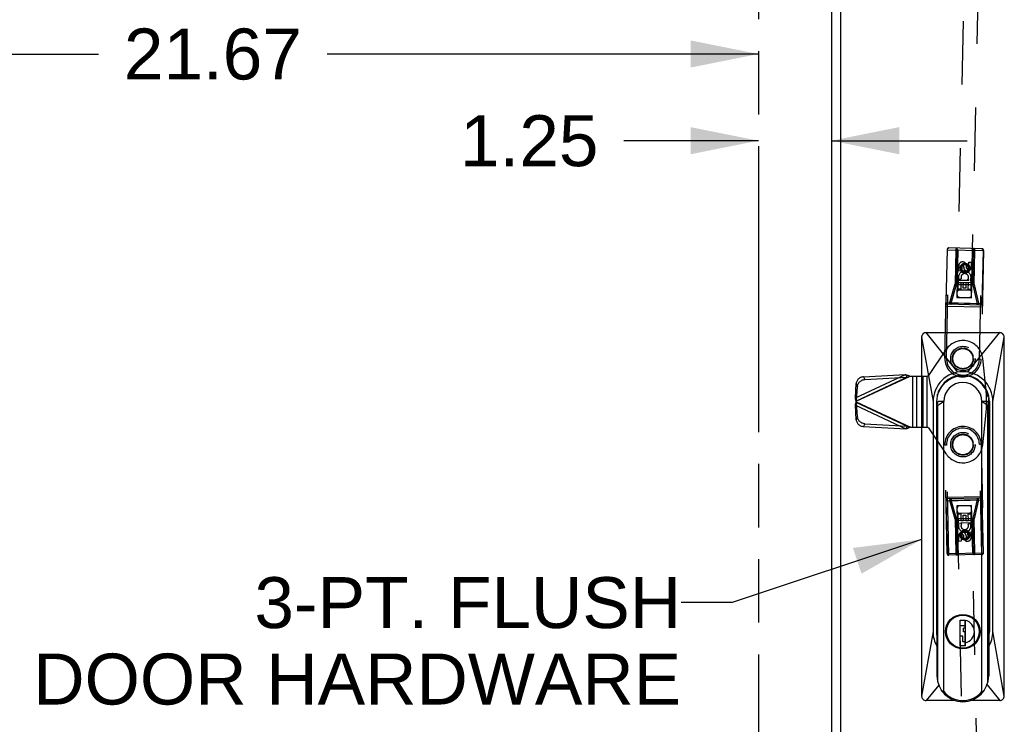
# Model space of a CAD drawing. Header units: inches. Extents: x 0 to 198, y 0 to 128.
# Tile 23 of 102: x 52 to 68, y 65 to 77. Entities that reach past the tile are written whole.
import ezdxf

# ---------------------------------------------------------------- set-up
doc = ezdxf.new("R2010")
doc.units = ezdxf.units.IN
doc.header["$LTSCALE"] = 10.872093
doc.header["$MEASUREMENT"] = 0
doc.linetypes.add('HIDDEN', pattern=[0.2, 0.1, -0.1])
doc.linetypes.add('PHANTOM', pattern=[0.8, 0.45, -0.05, 0.1, -0.05, 0.1, -0.05])
doc.layers.get('0').update_dxf_attribs({"linetype": 'CONTINUOUS'})
for name, color, linetype in [('02___PRT_ALL_AXES', 7, 'CONTINUOUS'), ('AVAILABLE_DOOR_SPACE', 7, 'CONTINUOUS'), ('DEFAULT_2', 8, 'HIDDEN'), ('DIMENSIONS', 7, 'CONTINUOUS')]:
    doc.layers.add(name, color=color, linetype=linetype)
doc.styles.get("Standard").update_dxf_attribs({"font": 'arial.ttf'})
doc.dimstyles.new('DIMSTYLE_1', dxfattribs={"dimtxt": 0.872093, "dimasz": 1.162791, "dimexe": 0.09, "dimexo": 0.07, "dimgap": 0.0375, "dimtad": 0, "dimtih": 1, "dimtoh": 1, "dimzin": 4, "dimdsep": 46, "dimtxsty": 'Standard', "dimblk": '_FILLED', "dimblk1": '_FILLED', "dimblk2": '_FILLED', "dimcen": 0.09, "dimazin": 1, "dimtfac": 1, "dimtofl": 0, "dimtmove": 0, "dimatfit": 3, "dimldrblk": '_FILLED', "dimfxl": 0, "dimtolj": 1, "dimtzin": 4, "dimarcsym": 0})
doc.dimstyles.get("Standard").update_dxf_attribs({"dimtxt": 0.988372, "dimasz": 1.162791, "dimexe": 0.09, "dimexo": 0.07, "dimgap": 0.09, "dimtad": 0, "dimtih": 1, "dimtoh": 1, "dimzin": 4, "dimdsep": 46, "dimtxsty": 'Standard', "dimblk": '_FILLED', "dimblk1": '_FILLED', "dimblk2": '_FILLED', "dimcen": 0.09, "dimazin": 1, "dimtp": 0.01, "dimtm": 0.01, "dimtfac": 1, "dimtofl": 0, "dimtmove": 0, "dimatfit": 3, "dimldrblk": '_FILLED', "dimfxl": 0, "dimtolj": 1, "dimtzin": 4, "dimarcsym": 0})

# ---------------------------------------------------------------- blocks, each defined once
blk = doc.blocks.new('_FILLED')
at = {"color": 0, "linetype": 'ByBlock'}
blk.add_solid([(0, 0), (-1, 0.2), (-1, -0.2)], dxfattribs=at)
blk = doc.blocks.new('*D9')
at = {"layer": 'DIMENSIONS', "color": 2, "linetype": 'Continuous'}
for p, q in [((42.613, 76.074), (52.979, 76.074)), ((64.285, 76.074), (56.899, 76.074))]:
    blk.add_line(p, q, dxfattribs=at)
at = {"layer": 'DIMENSIONS', "color": 2, "linetype": 'Continuous', "xscale": 1.1627906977, "yscale": 1.1627906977, "zscale": 1.1627906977, "rotation": 180}
blk.add_blockref('_FILLED', (42.613, 76.074), dxfattribs=at)
at = {"layer": 'DIMENSIONS', "color": 2, "linetype": 'Continuous', "xscale": 1.1627906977, "yscale": 1.1627906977, "zscale": 1.1627906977}
blk.add_blockref('_FILLED', (64.285, 76.074), dxfattribs=at)
at = {"layer": 'DIMENSIONS', "color": 2, "linetype": 'Continuous', "insert": (54.939, 76.51), "char_height": 0.8721, "width": 3.04746, "attachment_point": 2, "line_spacing_factor": 0.9}
blk.add_mtext('21.67', dxfattribs=at)
blk = doc.blocks.new('*D12')
at = {"layer": 'DIMENSIONS', "color": 2, "linetype": 'Continuous'}
for p, q in [((49.945, 83.192), (49.945, 70.996)), ((49.945, 57.056), (49.945, 69.252))]:
    blk.add_line(p, q, dxfattribs=at)
at = {"layer": 'DIMENSIONS', "color": 2, "linetype": 'Continuous', "xscale": 1.1627906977, "yscale": 1.1627906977, "zscale": 1.1627906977}
for p, rotation in [((49.945, 83.192), 90), ((49.945, 57.056), 270)]:
    blk.add_blockref('_FILLED', p, dxfattribs=dict(at, rotation=rotation))
at = {"layer": 'DIMENSIONS', "color": 2, "linetype": 'Continuous', "insert": (49.945, 70.56), "char_height": 0.8721, "width": 3.04746, "attachment_point": 2, "line_spacing_factor": 0.9}
blk.add_mtext('26.14', dxfattribs=at)
blk = doc.blocks.new('*D24')
at = {"layer": 'DIMENSIONS', "color": 2, "linetype": 'Continuous'}
for p, q in [((64.285, 74.59), (61.981, 74.59)), ((65.535, 74.59), (67.86, 74.59))]:
    blk.add_line(p, q, dxfattribs=at)
at = {"layer": 'DIMENSIONS', "color": 2, "linetype": 'Continuous', "xscale": 1.1627906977, "yscale": 1.1627906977, "zscale": 1.1627906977}
blk.add_blockref('_FILLED', (64.285, 74.59), dxfattribs=at)
at = {"layer": 'DIMENSIONS', "color": 2, "linetype": 'Continuous', "xscale": 1.1627906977, "yscale": 1.1627906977, "zscale": 1.1627906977, "rotation": 180}
blk.add_blockref('_FILLED', (65.535, 74.59), dxfattribs=at)
at = {"layer": 'DIMENSIONS', "color": 2, "linetype": 'Continuous', "insert": (61.544, 75.026), "char_height": 0.8721, "width": 2.36989, "attachment_point": 3, "line_spacing_factor": 0.9}
blk.add_mtext('1.25', dxfattribs=at)

msp = doc.modelspace()

# ---------------------------------------------------------------- linework, layer by layer
at = {"color": 3, "linetype": 'Continuous'}
for p, q in [((65.535, 83.491), (65.535, 56.756)), ((65.691, 83.364), (65.691, 56.883))]:
    msp.add_line(p, q, dxfattribs=at)
at = {"color": 7, "linetype": 'Continuous'}
for p, q in [((67.08, 71.226), (67.08, 65.084)), ((67.08, 71.226), (67.277, 70.124)), ((67.159, 71.305), (68.419, 71.305)), ((67.703, 70.628), (67.159, 71.305)), ((67.869, 70.629), (68.419, 71.305)), ((68.301, 70.124), (68.497, 71.226)), ((68.497, 65.084), (68.497, 71.226)), ((67.355, 70.222), (67.355, 70.253)), ((68.223, 70.202), (68.223, 70.253)), ((68.226, 70.185), (68.226, 70.068)), ((67.277, 70.124), (67.277, 66.187)), ((67.336, 70.124), (67.336, 66.187)), ((67.344, 70.055), (67.347, 70.065)), ((67.344, 70.054), (67.344, 65.429)), ((67.355, 70.055), (67.355, 65.329)), ((67.362, 70.124), (67.361, 70.122)), ((67.46, 70.124), (67.362, 70.124)), ((67.46, 65.159), (67.46, 70.124)), ((68.212, 70.124), (68.113, 70.124)), ((68.113, 65.158), (68.113, 70.124)), ((68.213, 70.122), (68.212, 70.124)), ((68.218, 65.329), (68.218, 70.055)), ((68.23, 70.054), (68.23, 65.429)), ((68.242, 70.124), (68.242, 66.187)), ((68.301, 66.187), (68.301, 70.124)), ((67.736, 66.477), (67.736, 66.472)), ((67.838, 66.472), (67.838, 66.477)), ((67.661, 66.454), (67.663, 66.449)), ((67.661, 66.448), (67.661, 66.454)), ((67.743, 66.384), (67.831, 66.384)), ((67.743, 65.941), (67.743, 66.384)), ((67.829, 66.247), (67.829, 66.384)), ((67.831, 65.941), (67.831, 66.384)), ((67.911, 66.449), (67.913, 66.454)), ((67.277, 66.187), (67.08, 65.084)), ((67.336, 66.187), (67.344, 66.187)), ((67.744, 66.289), (67.829, 66.289)), ((67.744, 66.11), (67.744, 66.289)), ((67.829, 66.247), (67.796, 66.247)), ((67.796, 66.18), (67.796, 66.247)), ((67.829, 66.18), (67.796, 66.18)), ((67.829, 65.941), (67.829, 66.18)), ((68.23, 66.187), (68.242, 66.187)), ((68.497, 65.084), (68.301, 66.187)), ((67.787, 66.11), (67.744, 66.11)), ((67.787, 66.014), (67.787, 66.11)), ((67.829, 66.014), (67.787, 66.014)), ((67.661, 65.92), (67.661, 65.925)), ((67.663, 65.925), (67.661, 65.92)), ((67.831, 65.941), (67.743, 65.941)), ((67.913, 65.92), (67.911, 65.925)), ((67.374, 65.27), (67.159, 65.006)), ((68.202, 65.275), (68.419, 65.006)), ((67.657, 65.006), (67.159, 65.006)), ((68.419, 65.006), (67.917, 65.006))]:
    msp.add_line(p, q, dxfattribs=at)
for points in [[(67.355, 70.222), (67.366, 70.263), (67.383, 70.305), (67.403, 70.345), (67.429, 70.385), (67.46, 70.422), (67.492, 70.455), (67.528, 70.483), (67.568, 70.509), (67.611, 70.53), (67.654, 70.546), (67.698, 70.558), (67.742, 70.564), (67.787, 70.567)], [(67.344, 70.054), (67.344, 70.054), (67.344, 70.054), (67.344, 70.055), (67.344, 70.055), (67.344, 70.055), (67.344, 70.055)], [(67.344, 70.054), (67.344, 70.053), (67.345, 70.052), (67.346, 70.052), (67.347, 70.052), (67.349, 70.052), (67.351, 70.053), (67.353, 70.054), (67.355, 70.055)], [(67.347, 70.065), (67.35, 70.076), (67.353, 70.086), (67.356, 70.098), (67.359, 70.109), (67.361, 70.122)], [(67.455, 70.124), (67.439, 70.111), (67.423, 70.098), (67.406, 70.086), (67.389, 70.075), (67.372, 70.065), (67.355, 70.055)], [(68.218, 70.055), (68.201, 70.065), (68.184, 70.075), (68.167, 70.086), (68.151, 70.098), (68.135, 70.111), (68.119, 70.124)], [(68.213, 70.122), (68.215, 70.109), (68.218, 70.098), (68.22, 70.086), (68.223, 70.076)], [(68.23, 70.054), (68.229, 70.053), (68.228, 70.052), (68.227, 70.052), (68.224, 70.052), (68.222, 70.053), (68.218, 70.055)], [(68.223, 70.076), (68.226, 70.065), (68.229, 70.055)], [(68.229, 70.055), (68.23, 70.055), (68.23, 70.055), (68.23, 70.055), (68.23, 70.054), (68.23, 70.054), (68.23, 70.054)], [(67.46, 65.159), (67.46, 65.158), (67.46, 65.157), (67.46, 65.156), (67.46, 65.155), (67.46, 65.154), (67.459, 65.153), (67.459, 65.153), (67.458, 65.152), (67.458, 65.152), (67.457, 65.151), (67.456, 65.151), (67.455, 65.151), (67.454, 65.151), (67.453, 65.151), (67.452, 65.151), (67.451, 65.151), (67.45, 65.152), (67.449, 65.152), (67.448, 65.153), (67.447, 65.153), (67.445, 65.154), (67.444, 65.155), (67.443, 65.156), (67.441, 65.157), (67.44, 65.158), (67.439, 65.159), (67.437, 65.161), (67.436, 65.162), (67.434, 65.163), (67.432, 65.165), (67.431, 65.167), (67.429, 65.169), (67.427, 65.171), (67.426, 65.173), (67.424, 65.175), (67.422, 65.178), (67.42, 65.18), (67.418, 65.183)], [(68.113, 65.158), (68.113, 65.157), (68.113, 65.156), (68.114, 65.155), (68.114, 65.154), (68.114, 65.153), (68.115, 65.153), (68.116, 65.152), (68.116, 65.152), (68.117, 65.151), (68.118, 65.151), (68.119, 65.151), (68.119, 65.151), (68.12, 65.151), (68.121, 65.151), (68.123, 65.151), (68.124, 65.152), (68.125, 65.152), (68.126, 65.153), (68.127, 65.153), (68.128, 65.154), (68.13, 65.155), (68.131, 65.156), (68.132, 65.157), (68.134, 65.158), (68.135, 65.159), (68.137, 65.161), (68.138, 65.162), (68.14, 65.164), (68.141, 65.165), (68.143, 65.167), (68.145, 65.169), (68.146, 65.171), (68.148, 65.173), (68.15, 65.175), (68.152, 65.178), (68.153, 65.18), (68.155, 65.183)]]:
    msp.add_lwpolyline(points, dxfattribs=at)
for radius in [0.295, 0.29, 0.281]:
    msp.add_circle((67.787, 66.187), radius, dxfattribs=at)
for centre, radius, start, end in [((67.159, 71.226), 0.0787, 89.9816, 180.0107), ((68.419, 71.226), 0.0787, 359.9894, 90.0184), ((67.789, 70.124), 0.512, 0, 180), ((67.789, 70.124), 0.453, 0, 180), ((67.787, 70.124), 0.443, 10.1796, 90), ((67.787, 70.124), 0.327, 0.1007, 180), ((67.787, 66.187), 0.197, 283.0029, 76.9971), ((67.789, 66.187), 0.512, 180, 209.6284), ((67.789, 66.187), 0.453, 180, 190.5362), ((67.789, 66.187), 0.512, 329.5192, 0), ((67.789, 66.187), 0.453, 347.1352, 360), ((67.787, 66.187), 0.202, 282.1141, 282.6949), ((67.787, 65.429), 0.443, 180, 360), ((67.787, 65.429), 0.423, 219.5407, 320.4593), ((67.159, 65.084), 0.0787, 179.9894, 270.0184), ((68.419, 65.084), 0.0787, 269.9816, 0.0107)]:
    msp.add_arc(centre, radius, start, end, dxfattribs=at)
at = {"layer": '02___PRT_ALL_AXES', "color": 8, "linetype": 'HIDDEN'}
for p, q in [((67.715, 72.36), (67.717, 72.452)), ((67.76, 72.452), (67.758, 72.359)), ((67.803, 72.422), (67.804, 72.451)), ((67.845, 72.463), (67.844, 72.417)), ((67.887, 72.42), (67.89, 72.513)), ((67.89, 72.513), (67.932, 72.512)), ((67.932, 72.512), (67.93, 72.419)), ((67.708, 72.048), (67.712, 72.204)), ((67.712, 72.204), (67.889, 72.2)), ((67.758, 72.359), (67.715, 72.36)), ((67.76, 72.227), (67.721, 72.211)), ((67.889, 72.2), (67.871, 72.213)), ((67.915, 72.203), (67.913, 72.199)), ((67.913, 72.199), (67.925, 72.199)), ((67.925, 72.199), (67.922, 72.043)), ((67.751, 72.047), (67.708, 72.048)), ((67.753, 72.16), (67.751, 72.047)), ((67.796, 72.159), (67.753, 72.16)), ((67.794, 72.067), (67.796, 72.159)), ((67.836, 72.066), (67.794, 72.067)), ((67.838, 72.158), (67.836, 72.066)), ((67.882, 72.157), (67.838, 72.158)), ((67.879, 72.044), (67.882, 72.157)), ((67.922, 72.043), (67.879, 72.044)), ((67.708, 68.2), (67.751, 68.201)), ((67.712, 68.044), (67.708, 68.2)), ((67.751, 68.201), (67.753, 68.087)), ((67.795, 68.18), (67.837, 68.181)), ((67.797, 68.088), (67.795, 68.18)), ((67.837, 68.181), (67.839, 68.089)), ((67.879, 68.204), (67.922, 68.205)), ((67.882, 68.09), (67.879, 68.204)), ((67.922, 68.205), (67.925, 68.049)), ((67.724, 68.044), (67.712, 68.044)), ((67.722, 68.041), (67.724, 68.044)), ((67.925, 68.049), (67.748, 68.045)), ((67.748, 68.045), (67.766, 68.032)), ((67.753, 68.087), (67.797, 68.088)), ((67.839, 68.089), (67.882, 68.09)), ((67.878, 68.023), (67.916, 68.041)), ((67.719, 67.731), (67.717, 67.824)), ((67.759, 67.825), (67.761, 67.732)), ((67.804, 67.783), (67.803, 67.83)), ((67.844, 67.827), (67.844, 67.798)), ((67.886, 67.891), (67.929, 67.892)), ((67.888, 67.799), (67.886, 67.891)), ((67.929, 67.892), (67.931, 67.8)), ((67.761, 67.732), (67.719, 67.731))]:
    msp.add_line(p, q, dxfattribs=at)
for centre in [(67.823, 72.407), (67.823, 67.84)]:
    msp.add_circle(centre, 0.085, dxfattribs=at)
for centre, radius, start, end in [((67.782, 72.451), 0.0644, 11.0316, 178.8097), ((67.782, 72.451), 0.0219, 358.6333, 178.7321), ((67.866, 72.421), 0.0635, 178.7321, 358.7321), ((67.866, 72.421), 0.0219, 189.0391, 358.7321), ((67.82, 72.251), 0.107, 332.9958, 202.1349), ((67.82, 72.251), 0.0639, 323.6216, 202.1348), ((67.819, 67.996), 0.107, 155.5315, 24.6706), ((67.819, 67.996), 0.0639, 146.1573, 24.6705), ((67.78, 67.825), 0.0635, 1.2679, 181.2679), ((67.781, 67.825), 0.0219, 11.5749, 181.2679), ((67.866, 67.798), 0.0644, 193.5673, 1.3454), ((67.866, 67.798), 0.0219, 181.169, 1.2679)]:
    msp.add_arc(centre, radius, start, end, dxfattribs=at)
at = {"layer": 'AVAILABLE_DOOR_SPACE', "color": 4, "linetype": 'PHANTOM'}
msp.add_line((64.285, 83.192), (64.285, 57.056), dxfattribs=at)
at = {"layer": 'DEFAULT_2', "color": 8, "linetype": 'HIDDEN'}
for p, q in [((67.936, 83.158), (67.687, 71.906)), ((67.937, 71.9), (68.186, 83.152)), ((67.476, 70.867), (67.517, 72.724)), ((67.504, 71.819), (67.524, 72.724)), ((67.506, 70.867), (67.548, 72.754)), ((67.517, 72.724), (68.142, 72.71)), ((68.113, 72.741), (67.548, 72.754)), ((67.666, 72.721), (67.653, 72.139)), ((67.7, 72.72), (67.671, 72.751)), ((67.676, 72.129), (67.69, 72.75)), ((67.7, 72.72), (67.685, 71.91)), ((67.938, 71.905), (67.96, 72.714)), ((67.958, 72.123), (67.971, 72.744)), ((67.96, 72.714), (67.991, 72.744)), ((67.981, 72.131), (67.994, 72.714)), ((68.071, 70.854), (68.113, 72.741)), ((68.142, 72.71), (68.101, 70.853)), ((68.135, 72.711), (68.115, 71.806)), ((67.761, 72.445), (67.76, 72.372)), ((67.76, 72.372), (67.77, 72.378)), ((67.76, 72.372), (67.821, 72.335)), ((67.825, 72.479), (67.761, 72.445)), ((67.761, 72.445), (67.771, 72.439)), ((67.771, 72.439), (67.77, 72.378)), ((67.77, 72.378), (67.822, 72.347)), ((67.824, 72.468), (67.771, 72.439)), ((67.821, 72.335), (67.885, 72.37)), ((67.822, 72.347), (67.875, 72.376)), ((67.825, 72.479), (67.824, 72.468)), ((67.876, 72.436), (67.824, 72.468)), ((67.886, 72.442), (67.825, 72.479)), ((67.875, 72.376), (67.876, 72.436)), ((67.885, 72.37), (67.875, 72.376)), ((67.886, 72.442), (67.876, 72.436)), ((67.885, 72.37), (67.886, 72.442)), ((67.821, 72.335), (67.822, 72.347)), ((67.565, 71.818), (67.653, 72.139)), ((67.587, 71.809), (67.676, 72.129)), ((67.653, 72.139), (67.981, 72.131)), ((67.676, 72.129), (67.958, 72.123)), ((67.945, 72.155), (67.69, 72.16)), ((67.9, 72.031), (67.73, 72.034)), ((67.958, 72.123), (68.032, 71.799)), ((67.981, 72.131), (68.055, 71.807)), ((67.685, 71.91), (67.938, 71.905)), ((67.687, 71.913), (67.937, 71.908)), ((67.687, 71.906), (67.937, 71.9)), ((67.496, 71.76), (68.121, 71.746)), ((67.497, 71.819), (68.122, 71.806)), ((68.092, 71.776), (67.527, 71.789)), ((68.032, 71.799), (67.587, 71.809)), ((67.587, 71.788), (67.587, 71.809)), ((68.031, 71.778), (68.032, 71.799)), ((67.504, 71.02), (67.199, 70.573)), ((67.506, 70.867), (67.476, 70.867)), ((68.071, 70.854), (68.101, 70.853)), ((68.186, 70.308), (68.129, 70.861)), ((65.946, 70.186), (66.807, 70.587)), ((65.958, 70.129), (66.884, 70.56)), ((65.968, 70.139), (66.828, 70.54)), ((66.088, 70.549), (66.807, 70.587)), ((66.088, 70.549), (66.11, 70.502)), ((66.11, 70.502), (66.828, 70.54)), ((66.807, 70.587), (66.828, 70.54)), ((66.847, 70.547), (66.865, 70.554)), ((66.865, 70.554), (66.884, 70.56)), ((66.884, 70.56), (67.174, 70.56)), ((66.925, 70.56), (66.925, 69.685)), ((66.995, 70.56), (66.995, 69.685)), ((67.099, 70.56), (67.099, 69.685)), ((67.169, 70.56), (67.169, 69.685)), ((67.199, 70.573), (67.198, 70.571)), ((65.946, 70.186), (65.96, 70.432)), ((65.96, 70.432), (65.982, 70.385)), ((65.968, 70.139), (65.982, 70.385)), ((65.968, 70.139), (65.946, 70.186)), ((65.968, 70.109), (65.946, 70.062)), ((65.946, 70.062), (66.811, 69.659)), ((65.96, 69.814), (65.946, 70.062)), ((65.954, 70.099), (65.958, 70.119)), ((65.958, 70.119), (65.958, 70.129)), ((65.958, 70.119), (66.888, 69.685)), ((65.961, 70.116), (65.958, 70.119)), ((65.968, 70.109), (66.833, 69.706)), ((65.982, 69.861), (65.968, 70.109)), ((65.982, 69.861), (65.96, 69.814)), ((68.129, 69.384), (68.186, 69.938)), ((66.11, 69.744), (66.088, 69.696)), ((66.088, 69.696), (66.811, 69.659)), ((66.11, 69.744), (66.833, 69.706)), ((66.833, 69.706), (66.811, 69.659)), ((66.852, 69.672), (66.863, 69.695)), ((66.853, 69.698), (66.888, 69.685)), ((66.888, 69.685), (66.876, 69.681)), ((66.888, 69.685), (67.174, 69.685)), ((67.198, 69.674), (67.199, 69.673)), ((67.199, 69.673), (67.504, 69.226)), ((67.506, 69.381), (67.476, 69.38)), ((67.517, 67.523), (67.476, 69.38)), ((67.548, 67.494), (67.506, 69.381)), ((68.071, 69.394), (68.101, 69.394)), ((68.113, 67.507), (68.071, 69.394)), ((68.101, 69.394), (68.142, 67.537)), ((67.496, 68.488), (68.121, 68.502)), ((67.497, 68.428), (68.122, 68.442)), ((67.524, 67.524), (67.504, 68.428)), ((68.092, 68.471), (67.527, 68.459)), ((67.653, 68.109), (67.565, 68.43)), ((67.587, 68.46), (67.587, 68.439)), ((67.587, 68.439), (68.032, 68.449)), ((67.676, 68.118), (67.587, 68.439)), ((67.685, 68.337), (67.938, 68.343)), ((67.685, 68.337), (67.7, 67.527)), ((67.937, 68.347), (67.687, 68.342)), ((67.687, 68.342), (67.936, 57.09)), ((67.937, 68.34), (67.687, 68.334)), ((68.186, 57.096), (67.937, 68.347)), ((67.96, 67.533), (67.938, 68.343)), ((68.032, 68.449), (67.958, 68.125)), ((68.055, 68.44), (67.981, 68.116)), ((68.031, 68.47), (68.032, 68.449)), ((68.115, 68.442), (68.135, 67.537)), ((67.73, 68.213), (67.9, 68.217)), ((67.981, 68.116), (67.653, 68.109)), ((67.653, 68.109), (67.666, 67.527)), ((67.958, 68.125), (67.676, 68.118)), ((67.69, 67.497), (67.676, 68.118)), ((67.69, 68.087), (67.945, 68.093)), ((67.971, 67.503), (67.958, 68.125)), ((67.994, 67.534), (67.981, 68.116)), ((67.821, 67.913), (67.76, 67.875)), ((67.76, 67.875), (67.77, 67.87)), ((67.76, 67.875), (67.761, 67.803)), ((67.761, 67.803), (67.771, 67.809)), ((67.822, 67.901), (67.77, 67.87)), ((67.77, 67.87), (67.771, 67.809)), ((67.771, 67.809), (67.824, 67.78)), ((67.885, 67.878), (67.821, 67.913)), ((67.821, 67.913), (67.822, 67.901)), ((67.875, 67.872), (67.822, 67.901)), ((67.824, 67.78), (67.876, 67.811)), ((67.885, 67.878), (67.875, 67.872)), ((67.876, 67.811), (67.875, 67.872)), ((67.886, 67.806), (67.876, 67.811)), ((67.886, 67.806), (67.885, 67.878)), ((67.761, 67.803), (67.825, 67.768)), ((67.825, 67.768), (67.824, 67.78)), ((67.825, 67.768), (67.886, 67.806)), ((67.517, 67.523), (68.142, 67.537)), ((68.113, 67.507), (67.548, 67.494)), ((67.7, 67.527), (67.671, 67.497)), ((67.96, 67.533), (67.991, 67.504))]:
    msp.add_line(p, q, dxfattribs=at)
for points in [[(67.524, 72.724), (67.525, 72.729), (67.526, 72.733), (67.527, 72.738), (67.529, 72.742), (67.532, 72.745), (67.534, 72.748), (67.538, 72.751), (67.541, 72.752), (67.544, 72.753), (67.548, 72.754)], [(67.69, 72.75), (67.686, 72.75), (67.683, 72.749), (67.679, 72.747), (67.676, 72.745), (67.673, 72.742), (67.671, 72.739), (67.669, 72.735), (67.667, 72.73), (67.666, 72.726), (67.666, 72.721)], [(67.994, 72.714), (67.994, 72.718), (67.993, 72.723), (67.992, 72.727), (67.99, 72.731), (67.988, 72.735), (67.985, 72.738), (67.982, 72.741), (67.979, 72.743), (67.975, 72.744), (67.971, 72.744)], [(68.113, 72.741), (68.117, 72.741), (68.12, 72.739), (68.123, 72.738), (68.126, 72.735), (68.129, 72.732), (68.131, 72.728), (68.133, 72.724), (68.134, 72.72), (68.135, 72.715), (68.135, 72.711)], [(67.653, 72.139), (67.656, 72.137), (67.659, 72.135), (67.663, 72.133), (67.667, 72.132), (67.672, 72.131), (67.676, 72.129)], [(67.981, 72.131), (67.978, 72.13), (67.974, 72.128), (67.971, 72.127), (67.966, 72.125), (67.962, 72.124), (67.958, 72.123)], [(67.527, 71.789), (67.523, 71.789), (67.52, 71.79), (67.516, 71.792), (67.513, 71.795), (67.511, 71.798), (67.508, 71.802), (67.507, 71.806), (67.505, 71.81), (67.505, 71.815), (67.504, 71.819)], [(67.587, 71.788), (67.583, 71.788), (67.58, 71.789), (67.577, 71.791), (67.573, 71.794), (67.571, 71.797), (67.569, 71.8), (67.567, 71.804), (67.565, 71.809), (67.565, 71.813), (67.565, 71.818)], [(67.565, 71.818), (67.567, 71.816), (67.571, 71.815), (67.575, 71.813), (67.579, 71.811), (67.583, 71.81), (67.587, 71.809)], [(68.055, 71.807), (68.055, 71.802), (68.054, 71.798), (68.052, 71.794), (68.05, 71.79), (68.048, 71.786), (68.045, 71.783), (68.042, 71.781), (68.039, 71.779), (68.035, 71.778), (68.031, 71.778)], [(68.055, 71.807), (68.052, 71.806), (68.049, 71.804), (68.045, 71.803), (68.041, 71.801), (68.036, 71.8), (68.032, 71.799)], [(68.115, 71.806), (68.115, 71.801), (68.114, 71.797), (68.113, 71.792), (68.111, 71.788), (68.108, 71.785), (68.105, 71.782), (68.102, 71.779), (68.099, 71.778), (68.095, 71.777), (68.092, 71.776)], [(66.088, 70.549), (66.075, 70.548), (66.061, 70.545), (66.048, 70.541), (66.035, 70.536), (66.022, 70.529), (66.011, 70.521), (66, 70.512), (65.991, 70.502), (65.982, 70.492), (65.975, 70.481), (65.969, 70.469), (65.964, 70.457), (65.961, 70.444), (65.96, 70.432)], [(66.807, 70.587), (66.819, 70.583), (66.832, 70.579), (66.845, 70.575), (66.858, 70.57), (66.871, 70.565), (66.884, 70.56)], [(66.828, 70.54), (66.838, 70.543), (66.847, 70.547)], [(65.982, 70.385), (65.983, 70.397), (65.986, 70.409), (65.991, 70.422), (65.997, 70.433), (66.004, 70.445), (66.013, 70.455), (66.022, 70.465), (66.033, 70.474), (66.044, 70.482), (66.057, 70.488), (66.07, 70.494), (66.083, 70.498), (66.097, 70.501), (66.11, 70.502)], [(65.958, 70.129), (65.954, 70.148), (65.952, 70.158), (65.95, 70.168), (65.948, 70.177), (65.946, 70.186)], [(65.946, 70.062), (65.948, 70.071), (65.95, 70.08), (65.952, 70.089), (65.954, 70.099)], [(65.958, 70.129), (65.961, 70.132), (65.963, 70.134), (65.965, 70.135), (65.966, 70.137), (65.968, 70.139)], [(65.968, 70.109), (65.966, 70.111), (65.965, 70.112), (65.963, 70.114), (65.961, 70.116)], [(66.11, 69.744), (66.097, 69.745), (66.083, 69.748), (66.07, 69.752), (66.057, 69.757), (66.045, 69.764), (66.033, 69.772), (66.022, 69.781), (66.013, 69.791), (66.004, 69.801), (65.997, 69.812), (65.991, 69.824), (65.987, 69.836), (65.984, 69.849), (65.982, 69.861)], [(65.96, 69.814), (65.962, 69.802), (65.965, 69.789), (65.969, 69.777), (65.975, 69.765), (65.982, 69.754), (65.991, 69.743), (66, 69.734), (66.011, 69.725), (66.023, 69.717), (66.035, 69.71), (66.048, 69.705), (66.061, 69.701), (66.075, 69.698), (66.088, 69.696)], [(66.811, 69.659), (66.818, 69.661), (66.824, 69.663), (66.831, 69.665), (66.838, 69.667), (66.845, 69.67), (66.852, 69.672)], [(66.833, 69.706), (66.838, 69.704), (66.853, 69.698)], [(66.876, 69.681), (66.864, 69.676), (66.858, 69.674), (66.852, 69.672)], [(67.504, 68.428), (67.505, 68.433), (67.505, 68.438), (67.507, 68.442), (67.508, 68.446), (67.511, 68.45), (67.513, 68.453), (67.516, 68.455), (67.52, 68.457), (67.523, 68.458), (67.527, 68.459)], [(67.565, 68.43), (67.565, 68.434), (67.565, 68.439), (67.567, 68.443), (67.569, 68.447), (67.571, 68.451), (67.573, 68.454), (67.577, 68.457), (67.58, 68.458), (67.583, 68.46), (67.587, 68.46)], [(67.565, 68.43), (67.567, 68.431), (67.571, 68.433), (67.575, 68.435), (67.579, 68.436), (67.583, 68.438), (67.587, 68.439)], [(68.031, 68.47), (68.035, 68.47), (68.039, 68.469), (68.042, 68.467), (68.045, 68.465), (68.048, 68.462), (68.05, 68.458), (68.052, 68.454), (68.054, 68.45), (68.055, 68.445), (68.055, 68.44)], [(68.055, 68.44), (68.052, 68.442), (68.049, 68.444), (68.045, 68.445), (68.041, 68.446), (68.036, 68.448), (68.032, 68.449)], [(68.092, 68.471), (68.095, 68.471), (68.099, 68.47), (68.102, 68.468), (68.105, 68.466), (68.108, 68.463), (68.111, 68.459), (68.113, 68.455), (68.114, 68.451), (68.115, 68.446), (68.115, 68.442)], [(67.653, 68.109), (67.656, 68.111), (67.659, 68.112), (67.663, 68.114), (67.667, 68.116), (67.672, 68.117), (67.676, 68.118)], [(67.981, 68.116), (67.978, 68.118), (67.974, 68.119), (67.971, 68.121), (67.966, 68.122), (67.962, 68.123), (67.958, 68.125)], [(67.548, 67.494), (67.544, 67.494), (67.541, 67.495), (67.538, 67.497), (67.534, 67.499), (67.532, 67.502), (67.529, 67.506), (67.527, 67.51), (67.526, 67.514), (67.525, 67.519), (67.524, 67.524)], [(67.666, 67.527), (67.666, 67.522), (67.667, 67.517), (67.669, 67.513), (67.671, 67.509), (67.673, 67.506), (67.676, 67.503), (67.679, 67.5), (67.683, 67.498), (67.686, 67.497), (67.69, 67.497)], [(67.971, 67.503), (67.975, 67.504), (67.979, 67.505), (67.982, 67.507), (67.985, 67.509), (67.988, 67.513), (67.99, 67.516), (67.992, 67.52), (67.993, 67.525), (67.994, 67.529), (67.994, 67.534)], [(68.135, 67.537), (68.135, 67.532), (68.134, 67.528), (68.133, 67.523), (68.131, 67.519), (68.129, 67.516), (68.126, 67.513), (68.123, 67.51), (68.12, 67.508), (68.117, 67.507), (68.113, 67.507)]]:
    msp.add_lwpolyline(points, dxfattribs=at)
for centre, radius in [((67.823, 72.407), 0.0845), ((67.823, 72.407), 0.0745), ((67.789, 70.86), 0.21), ((67.789, 70.86), 0.18), ((67.788, 70.859), 0.172), ((67.789, 69.387), 0.21), ((67.789, 69.387), 0.18), ((67.788, 69.386), 0.172), ((67.823, 67.84), 0.0845), ((67.823, 67.84), 0.0745)]:
    msp.add_circle(centre, radius, dxfattribs=at)
for centre, radius, start, end in [((67.547, 72.724), 0.03, 88.7321, 178.7321), ((68.112, 72.711), 0.03, 358.7321, 88.7321), ((67.729, 71.994), 0.04, 88.7321, 178.7321), ((67.899, 71.991), 0.04, 358.7321, 88.7321), ((67.728, 71.949), 0.04, 178.7321, 268.7321), ((67.898, 71.946), 0.04, 268.7321, 358.7321), ((67.527, 71.819), 0.03, 178.7321, 268.7321), ((68.092, 71.806), 0.03, 268.7321, 358.7321), ((67.788, 70.826), 0.343, 5.856, 145.69), ((67.789, 70.86), 0.312, 178.7321, 358.7321), ((67.789, 70.86), 0.282, 178.7321, 358.7321), ((67.174, 70.592), 0.0312, 270, 319.3246), ((66.383, 70.123), 1.812, 354.144, 5.856), ((67.174, 69.654), 0.0312, 40.6754, 90), ((67.789, 69.387), 0.312, 1.2679, 181.2679), ((67.789, 69.387), 0.282, 1.2679, 181.2679), ((67.788, 69.419), 0.343, 214.31, 354.144), ((67.527, 68.429), 0.03, 91.2679, 181.2679), ((67.728, 68.298), 0.04, 91.2679, 181.2679), ((67.898, 68.302), 0.04, 1.2679, 91.2679), ((68.092, 68.441), 0.03, 1.2679, 91.2679), ((67.729, 68.253), 0.04, 181.2679, 271.2679), ((67.899, 68.257), 0.04, 271.2679, 1.2679), ((67.547, 67.524), 0.03, 181.2679, 271.2679), ((68.112, 67.537), 0.03, 271.2679, 1.2679)]:
    msp.add_arc(centre, radius, start, end, dxfattribs=at)

# ---------------------------------------------------------------- texts
at = {"layer": 'DIMENSIONS', "color": 2, "linetype": 'Continuous', "insert": (62.961, 67.119), "char_height": 0.87209, "width": 11.08109, "attachment_point": 3, "line_spacing_factor": 0.9}
msp.add_mtext('3-PT. FLUSH\\PDOOR HARDWARE', dxfattribs=at)

# ---------------------------------------------------------------- dimensions: what is measured, and where the dimension line sits
at = {"layer": 'DIMENSIONS', "color": 2, "linetype": 'Continuous'}
dim = msp.add_linear_dim(base=(49.945, 57.056), p1=(64.285, 83.192), p2=(64.285, 57.056), angle=270, dimstyle='DIMSTYLE_1', dxfattribs=at)
dim.commit()
dim.dimension.update_dxf_attribs({"geometry": '*D12', "text_midpoint": (49.933, 70.119), "dimtype": 160})
for base, p1, p2, picture, middle in [((65.535, 74.59), (64.285, 83.192), (65.535, 57.032), '*D24', (60.401, 74.585)), ((64.285, 76.074), (42.613, 57.056), (64.285, 57.056), '*D9', (54.928, 76.069))]:
    dim = msp.add_linear_dim(base=base, p1=p1, p2=p2, dimstyle='DIMSTYLE_1', dxfattribs=at)
    dim.commit()
    dim.dimension.update_dxf_attribs({"geometry": picture, "text_midpoint": middle, "dimtype": 160})

# ---------------------------------------------------------------- leaders
at = {"layer": 'DIMENSIONS', "color": 2, "linetype": 'Continuous', "annotation_type": 0, "has_hookline": 1, "hookline_direction": 1, "text_width": 10.941}
msp.add_leader([(67.08, 67.766), (63.833, 66.683), (62.961, 66.683)], dimstyle='Standard', override={"dimtad": 0}, dxfattribs=at)

doc.saveas('drawing.dxf')
